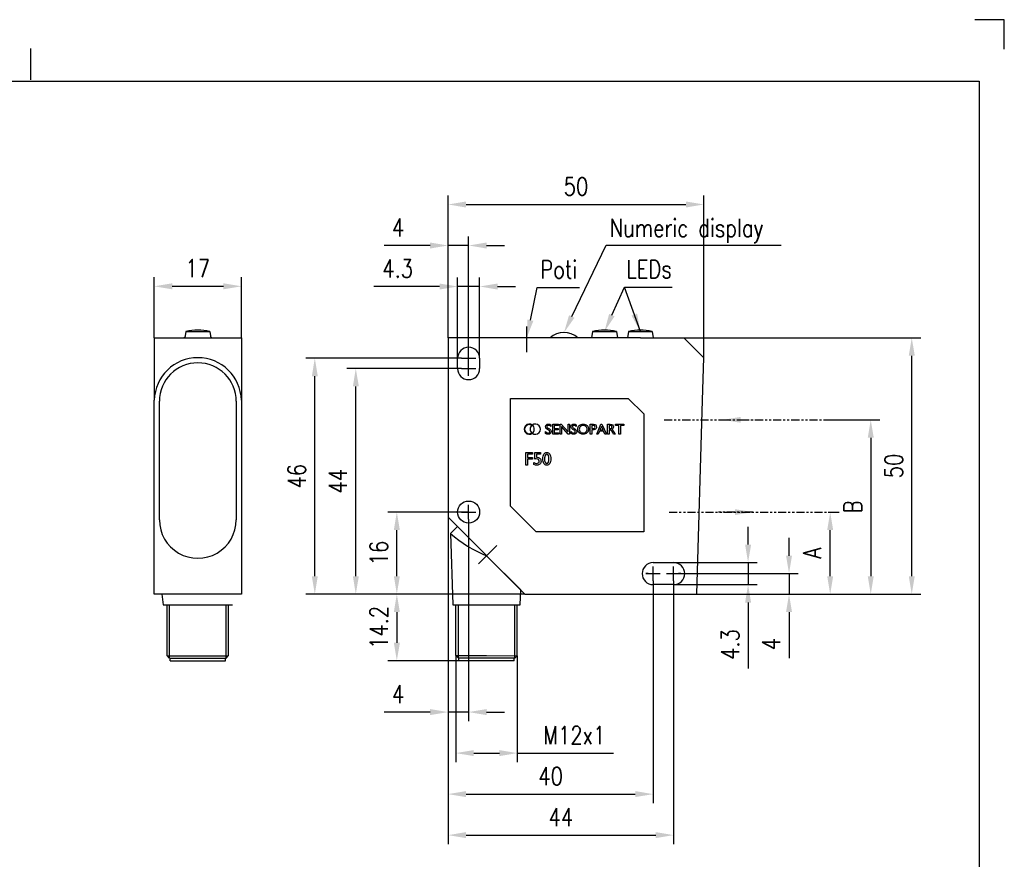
# Model space of a CAD drawing. Extents: x -575 to 291, y -144 to 153.
# Tile 4 of 10: x -347 to -155, y -11 to 153. Entities that reach past the tile are written whole.
import ezdxf

# ---------------------------------------------------------------- set-up
doc = ezdxf.new("R2010")
doc.units = 0
doc.header["$LTSCALE"] = 2
doc.linetypes.add('ACANSTGB', pattern=[0.354331, 0.15748, -0.03937, 0.03937, -0.03937, 0.03937, -0.03937])
doc.linetypes.add('DASHDOT', pattern=[1, 0.5, -0.25, 0, -0.25])
doc.layers.get('Defpoints').update_dxf_attribs({"linetype": 'CONTINUOUS'})
for name, color, linetype in [('025', 1, 'CONTINUOUS'), ('AM_REFDIM', 6, 'CONTINUOUS'), ('AM_VIS', 3, 'CONTINUOUS'), ('RAHMEN', 7, 'CONTINUOUS'), ('TEXT025', 1, 'CONTINUOUS'), ('TEXT035', 2, 'CONTINUOUS'), ('TEXT050', 3, 'CONTINUOUS')]:
    doc.layers.add(name, color=color, linetype=linetype)
doc.layers.add('AM_7', color=1, linetype='DASHDOT', lineweight=25)
doc.styles.add('T1', font='ROMANS.SHX', dxfattribs={"width": 0.8})
doc.styles.add('T2', font='romans.shx', dxfattribs={"width": 0.8, "height": 3.5})
doc.styles.add('T3', font='romans.shx', dxfattribs={"width": 0.8, "height": 2.5})
doc.dimstyles.new('B1', dxfattribs={"dimtxt": 3.5, "dimasz": 3.5, "dimexe": 1.75, "dimexo": 0, "dimgap": 1.75, "dimtad": 1, "dimrnd": 0.01, "dimdsep": 46, "dimtxsty": 'T1', "dimcen": 0, "dimclrd": 256, "dimclre": 256, "dimclrt": 2, "dimadec": 0, "dimazin": 0, "dimtfac": 0.71, "dimtmove": 0, "dimatfit": 3, "dimfxl": 1, "dimtolj": 1, "dimarcsym": 0})

# ---------------------------------------------------------------- blocks, each defined once
blk = doc.blocks.new('*D32')
at = {"layer": 'AM_REFDIM', "lineweight": -2, "ltscale": 5}
for p, q in [((-320.88, 90.78), (-320.88, 102.57)), ((-303.88, 90.78), (-303.88, 102.57)), ((-317.38, 100.82), (-307.38, 100.82))]:
    blk.add_line(p, q, dxfattribs=at)
at = {"layer": 'AM_REFDIM', "ltscale": 5}
for points in [[(-317.38, 101.4), (-317.38, 100.23), (-320.88, 100.82)], [(-307.38, 101.4), (-307.38, 100.23), (-303.88, 100.82)]]:
    blk.add_solid(points, dxfattribs=at)
at = {"layer": 'Defpoints', "color": 0, "ltscale": 5}
for p in [(-303.88, 100.82), (-320.88, 90.78), (-303.88, 90.78)]:
    blk.add_point(p, dxfattribs=at)
at = {"layer": 'AM_REFDIM', "color": 2, "ltscale": 5, "insert": (-312.38, 104.32), "char_height": 3.5, "attachment_point": 5, "style": 'T1'}
blk.add_mtext('\\A1;17', dxfattribs=at)
blk = doc.blocks.new('*D31')
at = {"layer": 'AM_REFDIM', "lineweight": -2, "ltscale": 5}
for p, q in [((-189.97, 74.78), (-179.36, 74.78)), ((-181.11, 71.28), (-181.11, 44.28)), ((-215.04, 40.78), (-179.36, 40.78))]:
    blk.add_line(p, q, dxfattribs=at)
at = {"layer": 'AM_REFDIM', "ltscale": 5}
for points in [[(-181.69, 71.28), (-180.52, 71.28), (-181.11, 74.78)], [(-181.69, 44.28), (-180.52, 44.28), (-181.11, 40.78)]]:
    blk.add_solid(points, dxfattribs=at)
at = {"layer": 'Defpoints', "color": 0, "ltscale": 5}
for p in [(-189.97, 74.78), (-215.04, 40.78), (-181.11, 40.78)]:
    blk.add_point(p, dxfattribs=at)
at = {"layer": 'AM_REFDIM', "color": 2, "ltscale": 5, "insert": (-184.61, 57.78), "char_height": 3.5, "attachment_point": 5, "rotation": 90, "style": 'T1'}
blk.add_mtext('\\A1;B', dxfattribs=at)
blk = doc.blocks.new('*D29')
at = {"layer": 'AM_REFDIM', "lineweight": -2, "ltscale": 5}
for p, q in [((-189.41, 56.78), (-187.27, 56.78)), ((-189.02, 44.28), (-189.02, 53.28)), ((-215.04, 40.78), (-187.27, 40.78))]:
    blk.add_line(p, q, dxfattribs=at)
at = {"layer": 'AM_REFDIM', "ltscale": 5}
for points in [[(-189.6, 53.28), (-188.44, 53.28), (-189.02, 56.78)], [(-189.6, 44.28), (-188.44, 44.28), (-189.02, 40.78)]]:
    blk.add_solid(points, dxfattribs=at)
at = {"layer": 'Defpoints', "color": 0, "ltscale": 5}
for p in [(-189.41, 56.78), (-189.02, 56.78), (-215.04, 40.78)]:
    blk.add_point(p, dxfattribs=at)
at = {"layer": 'AM_REFDIM', "color": 2, "ltscale": 5, "insert": (-192.52, 48.78), "char_height": 3.5, "attachment_point": 5, "rotation": 90, "style": 'T1'}
blk.add_mtext('\\A1;A', dxfattribs=at)
blk = doc.blocks.new('Din_a_3')
at = {"layer": 'RAHMEN', "color": 1}
for p, q in [((410.7, 290.95), (404.95, 290.95)), ((410.7, 285.2), (410.7, 290.95)), ((220.82, 279.2), (220.82, 285.32))]:
    blk.add_line(p, q, dxfattribs=at)
at = {"layer": 'RAHMEN', "color": 3}
for p, q in [((10.82, 278.95), (405.82, 278.95)), ((405.82, 278.95), (405.82, 55.45))]:
    blk.add_line(p, q, dxfattribs=at)
at = {"layer": 'TEXT025', "style": 'T3', "width": 0.8}
for tag, p in [('TOLERANZ', (274.04, 44.41)), ('IND.8', (219.01, 36.05)), ('ÄNDERUNG8', (226.81, 36.05)), ('DATUM', (252.81, 36.05)), ('NAME', (265.81, 36.05)), ('ÄNDERUNG7', (226.81, 31.8)), ('IND.7', (219.01, 31.8)), ('DATUM', (252.81, 31.8)), ('NAME', (265.81, 31.8)), ('DATUM', (284.01, 31.8)), ('NAME', (299.88, 31.97)), ('IND.6', (219.01, 27.55)), ('ÄNDERUNG6', (226.81, 27.55)), ('DATUM', (252.81, 27.55)), ('NAME', (265.81, 27.55)), ('DATUM', (284.01, 27.55)), ('NAME', (299.88, 27.72)), ('IND.5', (219.01, 23.3)), ('ÄNDERUNG5', (226.81, 23.3)), ('DATUM', (252.81, 23.3)), ('NAME', (265.81, 23.3)), ('DATUM', (284.01, 23.3)), ('NAME', (299.88, 23.47)), ('IND.4', (219.01, 19.05)), ('ÄNDERUNG4', (226.81, 19.05)), ('DATUM', (252.81, 19.05)), ('NAME', (265.81, 19.05)), ('IND.3', (219.01, 14.8)), ('ÄNDERUNG3', (226.81, 14.8)), ('DATUM', (252.81, 14.8)), ('NAME', (265.81, 14.8)), ('ÄNDERUNG2', (226.81, 10.55)), ('BLATT', (395.84, 11.02)), ('IND.2', (219.01, 10.55)), ('DATUM', (252.81, 10.55)), ('NAME', (265.81, 10.55)), ('IND.1', (219.01, 6.3)), ('ÄNDERUNG1', (226.81, 6.3)), ('DATUM', (252.81, 6.3)), ('NAME', (265.81, 6.3)), ('BL.', (395.91, 6.31))]:
    blk.add_attdef(tag, p, '', height=2.5, dxfattribs=at)
at = {"layer": 'TEXT035', "style": 'T2', "width": 0.8}
for tag, p in [('MAßSTAB', (339.55, 51.59)), ('WERKSTOFF', (340.43, 42.76))]:
    blk.add_attdef(tag, p, '', height=3.5, dxfattribs=at)
at = {"layer": 'TEXT050', "width": 0.8}
for tag, p, style in [('BEZEICHNUNG', (322.39, 30.82), 'T1'), ('BEZEICHNUNG2', (322.2, 21.76), 'T3'), ('ZEICHNUNGSNR', (347.03, 9.1), 'T1')]:
    blk.add_attdef(tag, p, '', height=5, dxfattribs=dict(at, style=style))
blk = doc.blocks.new('*D27')
at = {"layer": 'AM_REFDIM', "lineweight": -2, "ltscale": 5}
for p, q in [((-262.06, 28.78), (-262.06, 8.02)), ((-250.06, 28.77), (-250.06, 8.02)), ((-258.56, 9.77), (-253.56, 9.77)), ((-250.06, 9.77), (-231.32, 9.77))]:
    blk.add_line(p, q, dxfattribs=at)
at = {"layer": 'AM_REFDIM', "ltscale": 5}
for points in [[(-258.56, 10.36), (-258.56, 9.19), (-262.06, 9.77)], [(-253.56, 10.36), (-253.56, 9.19), (-250.06, 9.77)]]:
    blk.add_solid(points, dxfattribs=at)
at = {"layer": 'Defpoints', "color": 0, "ltscale": 5}
for p in [(-262.06, 28.78), (-250.06, 28.77), (-250.06, 9.77)]:
    blk.add_point(p, dxfattribs=at)
at = {"layer": 'AM_REFDIM', "color": 2, "ltscale": 5, "insert": (-238.94, 13.27), "char_height": 3.5, "attachment_point": 5, "style": 'T1'}
blk.add_mtext('\\A1;M12x1', dxfattribs=at)
blk = doc.blocks.new('*D26')
at = {"layer": 'AM_REFDIM', "lineweight": -2, "ltscale": 5}
for p, q in [((-217.56, 90.78), (-171.36, 90.78)), ((-173.11, 44.28), (-173.11, 87.28)), ((-215.04, 40.78), (-171.36, 40.78))]:
    blk.add_line(p, q, dxfattribs=at)
at = {"layer": 'AM_REFDIM', "ltscale": 5}
for points in [[(-173.69, 87.28), (-172.52, 87.28), (-173.11, 90.78)], [(-173.69, 44.28), (-172.52, 44.28), (-173.11, 40.78)]]:
    blk.add_solid(points, dxfattribs=at)
at = {"layer": 'Defpoints', "color": 0, "ltscale": 5}
for p in [(-217.56, 90.78), (-173.11, 90.78), (-215.04, 40.78)]:
    blk.add_point(p, dxfattribs=at)
at = {"layer": 'AM_REFDIM', "color": 2, "ltscale": 5, "insert": (-176.61, 65.78), "char_height": 3.5, "attachment_point": 5, "rotation": 90, "style": 'T1'}
blk.add_mtext('\\A1;50', dxfattribs=at)
blk = doc.blocks.new('*D25')
at = {"layer": 'AM_REFDIM', "lineweight": -2, "ltscale": 5}
for p, q in [((-197.05, 48.28), (-197.05, 51.78)), ((-218.38, 44.78), (-195.3, 44.78)), ((-197.05, 44.78), (-197.05, 40.78)), ((-215.04, 40.78), (-195.3, 40.78)), ((-197.05, 37.28), (-197.05, 28.28))]:
    blk.add_line(p, q, dxfattribs=at)
at = {"layer": 'AM_REFDIM', "ltscale": 5}
for points in [[(-197.63, 48.28), (-196.47, 48.28), (-197.05, 44.78)], [(-197.63, 37.28), (-196.47, 37.28), (-197.05, 40.78)]]:
    blk.add_solid(points, dxfattribs=at)
at = {"layer": 'Defpoints', "color": 0, "ltscale": 5}
for p in [(-218.38, 44.78), (-197.05, 44.78), (-215.04, 40.78)]:
    blk.add_point(p, dxfattribs=at)
at = {"layer": 'AM_REFDIM', "color": 2, "ltscale": 5, "insert": (-200.55, 31.03), "char_height": 3.5, "attachment_point": 5, "rotation": 90, "style": 'T1'}
blk.add_mtext('\\A1;4', dxfattribs=at)
blk = doc.blocks.new('*D24')
at = {"layer": 'AM_REFDIM', "lineweight": -2, "ltscale": 5}
for p, q in [((-205.04, 50.43), (-205.04, 53.93)), ((-219.56, 46.93), (-203.29, 46.93)), ((-205.04, 46.93), (-205.04, 42.63)), ((-219.56, 42.63), (-203.29, 42.63)), ((-205.04, 39.13), (-205.04, 26.26))]:
    blk.add_line(p, q, dxfattribs=at)
at = {"layer": 'AM_REFDIM', "ltscale": 5}
for points in [[(-205.62, 50.43), (-204.45, 50.43), (-205.04, 46.93)], [(-205.62, 39.13), (-204.45, 39.13), (-205.04, 42.63)]]:
    blk.add_solid(points, dxfattribs=at)
at = {"layer": 'Defpoints', "color": 0, "ltscale": 5}
for p in [(-219.56, 46.93), (-219.56, 42.63), (-205.04, 42.63)]:
    blk.add_point(p, dxfattribs=at)
at = {"layer": 'AM_REFDIM', "color": 2, "ltscale": 5, "insert": (-208.54, 30.94), "char_height": 3.5, "attachment_point": 5, "rotation": 90, "style": 'T1'}
blk.add_mtext('\\A1;4.3', dxfattribs=at)
blk = doc.blocks.new('*D23')
at = {"layer": 'AM_REFDIM', "lineweight": -2, "ltscale": 5}
for p, q in [((-263.56, 55.78), (-263.56, -7.98)), ((-219.56, 43.38), (-219.56, -7.98)), ((-260.06, -6.23), (-223.06, -6.23))]:
    blk.add_line(p, q, dxfattribs=at)
at = {"layer": 'AM_REFDIM', "ltscale": 5}
for points in [[(-260.06, -5.64), (-260.06, -6.81), (-263.56, -6.23)], [(-223.06, -5.64), (-223.06, -6.81), (-219.56, -6.23)]]:
    blk.add_solid(points, dxfattribs=at)
at = {"layer": 'Defpoints', "color": 0, "ltscale": 5}
for p in [(-263.56, 55.78), (-219.56, 43.38), (-219.56, -6.23)]:
    blk.add_point(p, dxfattribs=at)
at = {"layer": 'AM_REFDIM', "color": 2, "ltscale": 5, "insert": (-241.56, -2.73), "char_height": 3.5, "attachment_point": 5, "style": 'T1'}
blk.add_mtext('\\A1;44', dxfattribs=at)
blk = doc.blocks.new('*D22')
at = {"layer": 'AM_REFDIM', "lineweight": -2, "ltscale": 5}
for p, q in [((-263.56, 55.78), (-263.56, 0.02)), ((-223.56, 43.38), (-223.56, 0.02)), ((-260.06, 1.77), (-227.06, 1.77))]:
    blk.add_line(p, q, dxfattribs=at)
at = {"layer": 'AM_REFDIM', "ltscale": 5}
for points in [[(-260.06, 2.36), (-260.06, 1.19), (-263.56, 1.77)], [(-227.06, 2.36), (-227.06, 1.19), (-223.56, 1.77)]]:
    blk.add_solid(points, dxfattribs=at)
at = {"layer": 'Defpoints', "color": 0, "ltscale": 5}
for p in [(-263.56, 55.78), (-223.56, 43.38), (-223.56, 1.77)]:
    blk.add_point(p, dxfattribs=at)
at = {"layer": 'AM_REFDIM', "color": 2, "ltscale": 5, "insert": (-243.56, 5.27), "char_height": 3.5, "attachment_point": 5, "style": 'T1'}
blk.add_mtext('\\A1;40', dxfattribs=at)
blk = doc.blocks.new('*D21')
at = {"layer": 'AM_REFDIM', "lineweight": -2, "ltscale": 5}
for p, q in [((-263.56, 55.78), (-263.56, 16.02)), ((-259.56, 55.38), (-259.56, 16.02)), ((-267.06, 17.77), (-276.06, 17.77)), ((-259.56, 17.77), (-263.56, 17.77)), ((-256.06, 17.77), (-252.56, 17.77))]:
    blk.add_line(p, q, dxfattribs=at)
at = {"layer": 'AM_REFDIM', "ltscale": 5}
for points in [[(-267.06, 18.36), (-267.06, 17.19), (-263.56, 17.77)], [(-256.06, 18.36), (-256.06, 17.19), (-259.56, 17.77)]]:
    blk.add_solid(points, dxfattribs=at)
at = {"layer": 'Defpoints', "color": 0, "ltscale": 5}
for p in [(-263.56, 55.78), (-259.56, 55.38), (-259.56, 17.77)]:
    blk.add_point(p, dxfattribs=at)
at = {"layer": 'AM_REFDIM', "color": 2, "ltscale": 5, "insert": (-273.31, 21.27), "char_height": 3.5, "attachment_point": 5, "style": 'T1'}
blk.add_mtext('\\A1;4', dxfattribs=at)
blk = doc.blocks.new('*D20')
at = {"layer": 'AM_REFDIM', "lineweight": -2, "ltscale": 5}
for p, q in [((-263.56, 90.78), (-263.56, 118.53)), ((-213.67, 86.89), (-213.67, 118.53)), ((-260.06, 116.78), (-217.17, 116.78))]:
    blk.add_line(p, q, dxfattribs=at)
at = {"layer": 'AM_REFDIM', "ltscale": 5}
for points in [[(-260.06, 117.36), (-260.06, 116.19), (-263.56, 116.78)], [(-217.17, 117.36), (-217.17, 116.19), (-213.67, 116.78)]]:
    blk.add_solid(points, dxfattribs=at)
at = {"layer": 'Defpoints', "color": 0, "ltscale": 5}
for p in [(-213.67, 116.78), (-263.56, 90.78), (-213.67, 86.89)]:
    blk.add_point(p, dxfattribs=at)
at = {"layer": 'AM_REFDIM', "color": 2, "ltscale": 5, "insert": (-238.61, 120.28), "char_height": 3.5, "attachment_point": 5, "style": 'T1'}
blk.add_mtext('\\A1;50', dxfattribs=at)
blk = doc.blocks.new('*D19')
at = {"layer": 'AM_REFDIM', "lineweight": -2, "ltscale": 5}
for p, q in [((-263.56, 90.78), (-263.56, 110.53)), ((-259.56, 88.18), (-259.56, 110.53)), ((-267.06, 108.78), (-276.06, 108.78)), ((-259.56, 108.78), (-263.56, 108.78)), ((-256.06, 108.78), (-252.56, 108.78))]:
    blk.add_line(p, q, dxfattribs=at)
at = {"layer": 'AM_REFDIM', "ltscale": 5}
for points in [[(-267.06, 109.36), (-267.06, 108.19), (-263.56, 108.78)], [(-256.06, 109.36), (-256.06, 108.19), (-259.56, 108.78)]]:
    blk.add_solid(points, dxfattribs=at)
at = {"layer": 'Defpoints', "color": 0, "ltscale": 5}
for p in [(-263.56, 108.78), (-263.56, 90.78), (-259.56, 88.18)]:
    blk.add_point(p, dxfattribs=at)
at = {"layer": 'AM_REFDIM', "color": 2, "ltscale": 5, "insert": (-273.31, 112.28), "char_height": 3.5, "attachment_point": 5, "style": 'T1'}
blk.add_mtext('\\A1;4', dxfattribs=at)
blk = doc.blocks.new('*D18')
at = {"layer": 'AM_REFDIM', "lineweight": -2, "ltscale": 5}
for p, q in [((-261.71, 86.78), (-261.71, 102.53)), ((-257.41, 86.78), (-257.41, 102.53)), ((-265.21, 100.78), (-278.07, 100.78)), ((-257.41, 100.78), (-261.71, 100.78)), ((-253.91, 100.78), (-250.41, 100.78))]:
    blk.add_line(p, q, dxfattribs=at)
at = {"layer": 'AM_REFDIM', "ltscale": 5}
for points in [[(-265.21, 101.36), (-265.21, 100.19), (-261.71, 100.78)], [(-253.91, 101.36), (-253.91, 100.19), (-257.41, 100.78)]]:
    blk.add_solid(points, dxfattribs=at)
at = {"layer": 'Defpoints', "color": 0, "ltscale": 5}
for p in [(-261.71, 100.78), (-261.71, 86.78), (-257.41, 86.78)]:
    blk.add_point(p, dxfattribs=at)
at = {"layer": 'AM_REFDIM', "color": 2, "ltscale": 5, "insert": (-273.39, 104.28), "char_height": 3.5, "attachment_point": 5, "style": 'T1'}
blk.add_mtext('\\A1;4.3', dxfattribs=at)
blk = doc.blocks.new('*D17')
at = {"layer": 'AM_REFDIM', "lineweight": -2, "ltscale": 5}
for p, q in [((-260.96, 86.78), (-291.31, 86.78)), ((-289.56, 44.28), (-289.56, 83.28)), ((-248.56, 40.78), (-291.31, 40.78))]:
    blk.add_line(p, q, dxfattribs=at)
at = {"layer": 'AM_REFDIM', "ltscale": 5}
for points in [[(-290.14, 83.28), (-288.97, 83.28), (-289.56, 86.78)], [(-290.14, 44.28), (-288.97, 44.28), (-289.56, 40.78)]]:
    blk.add_solid(points, dxfattribs=at)
at = {"layer": 'Defpoints', "color": 0, "ltscale": 5}
for p in [(-289.56, 86.78), (-260.96, 86.78), (-248.56, 40.78)]:
    blk.add_point(p, dxfattribs=at)
at = {"layer": 'AM_REFDIM', "color": 2, "ltscale": 5, "insert": (-293.06, 63.78), "char_height": 3.5, "attachment_point": 5, "rotation": 90, "style": 'T1'}
blk.add_mtext('\\A1;46', dxfattribs=at)
blk = doc.blocks.new('*D16')
at = {"layer": 'AM_REFDIM', "lineweight": -2, "ltscale": 5}
for p, q in [((-260.96, 84.78), (-283.31, 84.78)), ((-281.56, 44.28), (-281.56, 81.28)), ((-248.56, 40.78), (-283.31, 40.78))]:
    blk.add_line(p, q, dxfattribs=at)
at = {"layer": 'AM_REFDIM', "ltscale": 5}
for points in [[(-282.14, 81.28), (-280.97, 81.28), (-281.56, 84.78)], [(-282.14, 44.28), (-280.97, 44.28), (-281.56, 40.78)]]:
    blk.add_solid(points, dxfattribs=at)
at = {"layer": 'Defpoints', "color": 0, "ltscale": 5}
for p in [(-281.56, 84.78), (-260.96, 84.78), (-248.56, 40.78)]:
    blk.add_point(p, dxfattribs=at)
at = {"layer": 'AM_REFDIM', "color": 2, "ltscale": 5, "insert": (-285.06, 62.78), "char_height": 3.5, "attachment_point": 5, "rotation": 90, "style": 'T1'}
blk.add_mtext('\\A1;44', dxfattribs=at)
blk = doc.blocks.new('*D15')
at = {"layer": 'AM_REFDIM', "lineweight": -2, "ltscale": 5}
for p, q in [((-248.56, 40.78), (-275.31, 40.78)), ((-273.56, 37.28), (-273.56, 31.28)), ((-256.06, 27.78), (-275.31, 27.78))]:
    blk.add_line(p, q, dxfattribs=at)
at = {"layer": 'AM_REFDIM', "ltscale": 5}
for points in [[(-274.14, 37.28), (-272.97, 37.28), (-273.56, 40.78)], [(-274.14, 31.28), (-272.97, 31.28), (-273.56, 27.78)]]:
    blk.add_solid(points, dxfattribs=at)
at = {"layer": 'Defpoints', "color": 0, "ltscale": 5}
for p in [(-248.56, 40.78), (-273.56, 27.78), (-256.06, 27.78)]:
    blk.add_point(p, dxfattribs=at)
at = {"layer": 'AM_REFDIM', "color": 2, "ltscale": 5, "insert": (-277.06, 34.28), "char_height": 3.5, "attachment_point": 5, "rotation": 90, "style": 'T1'}
blk.add_mtext('\\A1;14.2', dxfattribs=at)
blk = doc.blocks.new('*D14')
at = {"layer": 'AM_REFDIM', "lineweight": -2, "ltscale": 5}
for p, q in [((-259.56, 56.78), (-275.31, 56.78)), ((-273.56, 44.28), (-273.56, 53.28)), ((-248.56, 40.78), (-275.31, 40.78))]:
    blk.add_line(p, q, dxfattribs=at)
at = {"layer": 'AM_REFDIM', "ltscale": 5}
for points in [[(-274.14, 53.28), (-272.97, 53.28), (-273.56, 56.78)], [(-274.14, 44.28), (-272.97, 44.28), (-273.56, 40.78)]]:
    blk.add_solid(points, dxfattribs=at)
at = {"layer": 'Defpoints', "color": 0, "ltscale": 5}
for p in [(-273.56, 56.78), (-259.56, 56.78), (-248.56, 40.78)]:
    blk.add_point(p, dxfattribs=at)
at = {"layer": 'AM_REFDIM', "color": 2, "ltscale": 5, "insert": (-277.06, 48.78), "char_height": 3.5, "attachment_point": 5, "rotation": 90, "style": 'T1'}
blk.add_mtext('\\A1;16', dxfattribs=at)

msp = doc.modelspace()

# ---------------------------------------------------------------- linework, layer by layer
at = {"layer": '025', "ltscale": 5}
for p, q in [((-317.881, 28.28), (-317.881, 38.676)), ((-306.881, 28.276), (-306.881, 38.676)), ((-261.556, 28.278), (-261.556, 38.678)), ((-250.556, 28.274), (-250.556, 38.678))]:
    msp.add_line(p, q, dxfattribs=at)
at = {"layer": 'AM_7', "ltscale": 5}
for p, q in [((-248.217, 87.977), (-248.217, 94.805)), ((-260.957, 86.777), (-258.157, 86.777)), ((-259.557, 85.377), (-259.557, 88.177)), ((-260.957, 84.777), (-258.157, 84.777)), ((-259.557, 83.377), (-259.557, 86.177)), ((-259.557, 55.377), (-259.557, 58.177)), ((-260.957, 56.777), (-258.157, 56.777)), ((-254.073, 50.253), (-258.052, 46.274)), ((-223.557, 43.377), (-223.557, 46.177)), ((-219.557, 43.377), (-219.557, 46.177)), ((-224.957, 44.777), (-222.157, 44.777)), ((-224.507, 44.777), (-224.957, 44.777)), ((-220.957, 44.777), (-218.157, 44.777)), ((-218.157, 44.777), (-218.607, 44.777))]:
    msp.add_line(p, q, dxfattribs=at)
at = {"layer": 'AM_7', "color": 4, "linetype": 'ACANSTGB', "ltscale": 5}
for p, q in [((-221.41, 74.777), (-189.969, 74.777)), ((-220.423, 56.777), (-189.406, 56.777))]:
    msp.add_line(p, q, dxfattribs=at)
at = {"layer": 'AM_REFDIM', "ltscale": 5}
for points in [[(-239.438, 94.931), (-232.734, 108.849), (-198.563, 108.849)], [(-247.496, 94.202), (-246.152, 100.591), (-237.905, 100.591)], [(-231.612, 95.193), (-229.13, 100.67), (-219.878, 100.67)]]:
    msp.add_lwpolyline(points, dxfattribs=at)
for points in [[(-246.926, 94.082), (-248.217, 90.777), (-248.067, 94.323)], [(-238.912, 94.678), (-240.957, 91.777), (-239.963, 95.184)], [(-231.081, 94.952), (-233.057, 92.005), (-232.143, 95.434)]]:
    msp.add_solid(points, dxfattribs=at)
at = {"layer": 'AM_VIS'}
for p, q in [((-320.881, 90.777), (-320.881, 78.637)), ((-320.881, 90.777), (-303.881, 90.777)), ((-314.699, 92.005), (-314.916, 90.777)), ((-314.699, 92.005), (-310.062, 92.005)), ((-310.062, 92.005), (-309.846, 90.777)), ((-303.881, 90.777), (-303.881, 78.637)), ((-263.557, 90.777), (-263.557, 55.777)), ((-226.057, 90.777), (-263.557, 90.777)), ((-235.376, 92.005), (-235.592, 90.777)), ((-235.376, 92.005), (-233.057, 92.005)), ((-233.057, 92.005), (-230.739, 92.005)), ((-230.739, 92.005), (-230.522, 90.777)), ((-228.376, 92.005), (-228.592, 90.777)), ((-228.376, 92.005), (-226.057, 92.005)), ((-226.057, 92.005), (-223.739, 92.005)), ((-226.057, 90.777), (-217.557, 90.777)), ((-223.739, 92.005), (-223.522, 90.777)), ((-213.672, 86.892), (-217.557, 90.777)), ((-261.707, 84.777), (-261.707, 86.777)), ((-257.407, 86.777), (-257.407, 84.777)), ((-213.917, 78.637), (-213.672, 86.892)), ((-251.407, 57.927), (-251.407, 78.927)), ((-251.407, 78.927), (-228.407, 78.927)), ((-228.407, 78.927), (-225.407, 75.927)), ((-320.881, 40.777), (-320.881, 78.637)), ((-319.881, 55.276), (-319.881, 78.396)), ((-319.881, 55.276), (-319.881, 78.396)), ((-304.881, 78.396), (-304.881, 55.276)), ((-304.881, 78.396), (-304.881, 55.276)), ((-303.881, 78.637), (-303.881, 40.777)), ((-215.037, 40.777), (-213.917, 78.637)), ((-225.407, 75.927), (-225.407, 52.927)), ((-244.015, 73.145), (-243.802, 73.019)), ((-243.522, 73.809), (-243.522, 73.493)), ((-243.138, 73.921), (-242.033, 73.921)), ((-243.138, 71.974), (-243.138, 73.921)), ((-242.033, 73.673), (-242.859, 73.673)), ((-242.859, 73.673), (-242.859, 73.078)), ((-242.859, 73.078), (-242.061, 73.078)), ((-242.061, 73.078), (-242.061, 72.829)), ((-242.033, 73.921), (-242.033, 73.673)), ((-241.701, 71.972), (-241.701, 73.921)), ((-241.701, 73.921), (-241.475, 73.921)), ((-241.475, 73.921), (-240.16, 72.407)), ((-240.135, 71.972), (-241.438, 73.473)), ((-241.438, 73.473), (-241.438, 71.972)), ((-240.16, 73.921), (-239.895, 73.921)), ((-240.16, 72.407), (-240.16, 73.921)), ((-239.895, 73.921), (-239.895, 71.972)), ((-239.045, 73.145), (-238.832, 73.019)), ((-238.552, 73.809), (-238.552, 73.493)), ((-235.831, 71.972), (-235.831, 73.924)), ((-235.831, 73.924), (-235.212, 73.924)), ((-235.261, 73.676), (-235.55, 73.676)), ((-235.55, 73.676), (-235.55, 73.066)), ((-235.55, 73.066), (-235.244, 73.066)), ((-234.573, 71.972), (-233.736, 73.933)), ((-233.64, 73.504), (-233.932, 72.798)), ((-233.736, 73.933), (-233.539, 73.933)), ((-233.325, 72.798), (-233.64, 73.504)), ((-233.539, 73.933), (-232.665, 71.972)), ((-232.443, 71.972), (-232.443, 73.921)), ((-232.443, 73.921), (-231.955, 73.921)), ((-232.08, 73.684), (-232.164, 73.684)), ((-232.164, 73.684), (-232.164, 73.069)), ((-232.164, 73.069), (-232.058, 73.069)), ((-230.891, 73.924), (-229.263, 73.924)), ((-230.891, 73.676), (-230.891, 73.924)), ((-230.223, 73.676), (-230.891, 73.676)), ((-230.223, 71.972), (-230.223, 73.676)), ((-229.263, 73.676), (-229.942, 73.676)), ((-229.942, 73.676), (-229.942, 71.972)), ((-229.263, 73.924), (-229.263, 73.676)), ((-244.537, 72.127), (-244.537, 72.481)), ((-243.965, 72.789), (-244.177, 72.917)), ((-242.006, 71.974), (-243.138, 71.974)), ((-242.061, 72.829), (-242.859, 72.829)), ((-242.859, 72.829), (-242.859, 72.223)), ((-242.859, 72.223), (-242.006, 72.223)), ((-242.006, 72.223), (-242.006, 71.974)), ((-241.438, 71.972), (-241.701, 71.972)), ((-239.895, 71.972), (-240.135, 71.972)), ((-239.567, 72.127), (-239.567, 72.481)), ((-238.995, 72.789), (-239.207, 72.917)), ((-235.55, 71.972), (-235.831, 71.972)), ((-235.343, 72.817), (-235.55, 72.817)), ((-235.55, 72.817), (-235.55, 71.972)), ((-234.286, 71.972), (-234.573, 71.972)), ((-234.043, 72.549), (-234.286, 71.972)), ((-233.211, 72.549), (-234.043, 72.549)), ((-233.932, 72.798), (-233.325, 72.798)), ((-232.951, 71.972), (-233.211, 72.549)), ((-232.665, 71.972), (-232.951, 71.972)), ((-232.164, 71.972), (-232.443, 71.972)), ((-232.091, 72.82), (-232.164, 72.82)), ((-232.164, 72.82), (-232.164, 71.972)), ((-231.515, 72.343), (-231.608, 72.495)), ((-231.428, 72.201), (-231.515, 72.343)), ((-231.374, 72.124), (-231.428, 72.201)), ((-231.374, 72.124), (-231.357, 72.1)), ((-231.272, 71.972), (-231.357, 72.1)), ((-230.94, 71.972), (-231.272, 71.972)), ((-231.208, 72.36), (-231.045, 72.11)), ((-231.043, 72.111), (-230.94, 71.972)), ((-229.942, 71.972), (-230.223, 71.972)), ((-248.407, 68.396), (-247.104, 68.396)), ((-248.407, 65.952), (-248.407, 68.396)), ((-248.058, 68.085), (-248.058, 67.402)), ((-247.104, 68.085), (-248.058, 68.085)), ((-248.058, 67.402), (-247.104, 67.402)), ((-247.104, 68.396), (-247.104, 68.085)), ((-247.104, 67.402), (-247.104, 67.091)), ((-246.637, 68.396), (-245.552, 68.396)), ((-246.637, 67.124), (-246.637, 68.396)), ((-246.319, 68.085), (-246.319, 67.467)), ((-245.552, 68.085), (-246.319, 68.085)), ((-246.319, 67.468), (-246.243, 67.471)), ((-245.552, 68.396), (-245.552, 68.085)), ((-244.294, 68.095), (-244.312, 68.095)), ((-248.058, 65.952), (-248.407, 65.952)), ((-248.058, 67.091), (-248.058, 65.952)), ((-247.104, 67.091), (-248.058, 67.091)), ((-246.821, 66.071), (-246.821, 66.431)), ((-246.407, 52.927), (-251.407, 57.927)), ((-263.557, 55.777), (-248.557, 40.777)), ((-261.74, 53.96), (-263.1, 52.6)), ((-263.1, 52.6), (-262.616, 38.678)), ((-225.407, 52.927), (-246.407, 52.927)), ((-256.072, 48.254), (-256.053, 48.273)), ((-256.053, 48.273), (-249.387, 41.607)), ((-223.557, 46.927), (-219.557, 46.927)), ((-219.557, 42.627), (-223.557, 42.627)), ((-303.881, 40.777), (-320.881, 40.777)), ((-319.412, 40.777), (-319.131, 38.676)), ((-249.489, 38.674), (-249.387, 41.607)), ((-248.557, 40.777), (-215.037, 40.777)), ((-319.132, 38.675), (-305.625, 38.675)), ((-318.381, 28.776), (-318.381, 38.675)), ((-306.381, 28.776), (-306.381, 38.675)), ((-262.616, 38.678), (-249.489, 38.674)), ((-262.056, 28.778), (-262.053, 38.678)), ((-250.056, 28.774), (-250.053, 38.674)), ((-317.881, 28.276), (-318.381, 28.776)), ((-317.766, 27.776), (-317.766, 28.276)), ((-306.996, 27.776), (-306.996, 28.276)), ((-306.881, 28.276), (-306.381, 28.776)), ((-261.556, 28.278), (-262.056, 28.778)), ((-262.056, 28.778), (-256.056, 28.776)), ((-256.056, 28.276), (-261.556, 28.278)), ((-261.441, 27.778), (-261.441, 28.278)), ((-250.671, 27.774), (-261.441, 27.778)), ((-256.056, 28.776), (-250.056, 28.774)), ((-250.556, 28.274), (-256.056, 28.276)), ((-250.671, 27.774), (-250.671, 28.274)), ((-250.556, 28.274), (-250.056, 28.774))]:
    msp.add_line(p, q, dxfattribs=at)
msp.add_circle((-259.557, 56.777), 2.15, dxfattribs=at)
for centre, radius, start, end in [((-312.381, 82.277), 10, 76.59364, 103.40636), ((-233.057, 82.277), 10, 76.59364, 103.40636), ((-226.057, 82.277), 10, 76.59364, 103.40636), ((-312.381, 87.607), 4.17, 126.94377, 130.51889), ((-312.381, 87.607), 4.17, 49.48111, 53.05623), ((-240.957, 87.607), 4.17, 49.48111, 130.51889), ((-259.557, 86.777), 2.15, 0, 180), ((-312.381, 78.389), 8.504, 1.6711, 178.3289), ((-259.557, 84.777), 2.15, 180, 0), ((-247.746, 72.949), 1, 53.08898, 306.9122), ((-247.746, 72.949), 0.9, 54.58972, 305.41146), ((-246.545, 72.949), 1, 132.81862, 227.18256), ((-246.545, 72.949), 1, 126.9122, 132.81862), ((-246.545, 72.949), 1, 233.08898, 126.9122), ((-247.746, 72.949), 1, 306.9122, 53.08898), ((-246.545, 72.949), 1, 227.18256, 233.08898), ((-245.424, 73.329), 27.242, 229.54414, 246.99122), ((-223.557, 44.777), 2.15, 90, 270), ((-219.557, 44.777), 2.15, 270, 90)]:
    msp.add_arc(centre, radius, start, end, dxfattribs=at)
for centre, major_axis, ratio, start_param, end_param in [((-312.381, 78.396), (-7.5, 0), 0.9995622, 3.1415927, 6.2831853), ((-312.381, 78.396), (-7.5, 0), 0.9995622, 3.1415927, 6.2831853), ((-312.381, 55.276), (-7.5, 0), 0.9995622, 0, 3.1415927), ((-312.381, 55.276), (-7.5, 0), 0.9995622, 0, 3.1415927), ((-312.381, 28.776), (6, 0), 0.0003256, 3.1415927, 6.2831853), ((-312.381, 28.276), (5.5, 0), 0.0003256, 3.1419182, 6.2828598), ((-312.381, 27.776), (5.385, 0), 0.0003256, 3.1415927, 6.2831853)]:
    msp.add_ellipse(centre, major_axis=major_axis, ratio=ratio, start_param=start_param, end_param=end_param, dxfattribs=at)
for points in [[(-244.545, 73.429), (-244.545, 73.582), (-244.492, 73.707), (-244.385, 73.803)], [(-244.461, 73.157), (-244.517, 73.236), (-244.545, 73.326), (-244.545, 73.429)], [(-244.177, 72.917), (-244.31, 72.999), (-244.404, 73.079), (-244.461, 73.157)], [(-244.385, 73.803), (-244.279, 73.899), (-244.14, 73.947), (-243.97, 73.947)], [(-244.2, 73.632), (-244.259, 73.59), (-244.288, 73.536), (-244.288, 73.47)], [(-244.288, 73.47), (-244.288, 73.412), (-244.267, 73.357), (-244.224, 73.306)], [(-244.224, 73.306), (-244.18, 73.255), (-244.111, 73.202), (-244.015, 73.145)], [(-243.976, 73.695), (-244.067, 73.695), (-244.142, 73.674), (-244.2, 73.632)], [(-243.522, 73.493), (-243.663, 73.628), (-243.814, 73.695), (-243.976, 73.695)], [(-243.97, 73.947), (-243.807, 73.947), (-243.658, 73.901), (-243.522, 73.809)], [(-243.802, 73.019), (-243.564, 72.877), (-243.445, 72.696), (-243.445, 72.477)], [(-239.575, 73.429), (-239.575, 73.582), (-239.522, 73.707), (-239.415, 73.803)], [(-239.491, 73.157), (-239.547, 73.236), (-239.575, 73.326), (-239.575, 73.429)], [(-239.207, 72.917), (-239.34, 72.999), (-239.434, 73.079), (-239.491, 73.157)], [(-239.415, 73.803), (-239.309, 73.899), (-239.17, 73.947), (-239, 73.947)], [(-239.23, 73.632), (-239.289, 73.59), (-239.318, 73.536), (-239.318, 73.47)], [(-239.318, 73.47), (-239.318, 73.412), (-239.297, 73.357), (-239.254, 73.306)], [(-239.254, 73.306), (-239.21, 73.255), (-239.141, 73.202), (-239.045, 73.145)], [(-239.006, 73.695), (-239.097, 73.695), (-239.172, 73.674), (-239.23, 73.632)], [(-238.552, 73.493), (-238.693, 73.628), (-238.844, 73.695), (-239.006, 73.695)], [(-239, 73.947), (-238.837, 73.947), (-238.688, 73.901), (-238.552, 73.809)], [(-238.832, 73.019), (-238.594, 72.877), (-238.475, 72.696), (-238.475, 72.477)], [(-238.255, 72.94), (-238.255, 73.231), (-238.156, 73.472), (-237.959, 73.663)], [(-237.751, 73.475), (-237.894, 73.335), (-237.966, 73.157), (-237.966, 72.94)], [(-237.959, 73.663), (-237.762, 73.854), (-237.513, 73.949), (-237.212, 73.949)], [(-237.2, 73.684), (-237.424, 73.684), (-237.607, 73.614), (-237.751, 73.475)], [(-237.212, 73.949), (-236.91, 73.949), (-236.66, 73.854), (-236.459, 73.663)], [(-236.664, 73.473), (-236.81, 73.614), (-236.988, 73.684), (-237.2, 73.684)], [(-236.446, 72.951), (-236.446, 73.158), (-236.519, 73.332), (-236.664, 73.473)], [(-236.459, 73.663), (-236.259, 73.472), (-236.159, 73.233), (-236.159, 72.946)], [(-234.89, 73.376), (-234.89, 73.576), (-235.014, 73.676), (-235.261, 73.676)], [(-235.244, 73.066), (-235.131, 73.066), (-235.043, 73.093), (-234.982, 73.146)], [(-235.212, 73.924), (-235.026, 73.924), (-234.878, 73.874), (-234.767, 73.773)], [(-234.982, 73.146), (-234.921, 73.2), (-234.89, 73.276), (-234.89, 73.376)], [(-234.686, 73.067), (-234.743, 72.98), (-234.821, 72.916), (-234.919, 72.877)], [(-234.767, 73.773), (-234.656, 73.673), (-234.601, 73.538), (-234.601, 73.369)], [(-234.601, 73.369), (-234.601, 73.255), (-234.629, 73.155), (-234.686, 73.067)], [(-231.787, 73.653), (-231.846, 73.674), (-231.944, 73.684), (-232.08, 73.684)], [(-232.058, 73.069), (-231.917, 73.069), (-231.82, 73.081), (-231.767, 73.105)], [(-231.955, 73.921), (-231.758, 73.921), (-231.601, 73.873), (-231.485, 73.775)], [(-231.649, 73.548), (-231.682, 73.598), (-231.728, 73.633), (-231.787, 73.653)], [(-231.767, 73.105), (-231.715, 73.129), (-231.674, 73.166), (-231.644, 73.215)], [(-231.6, 73.381), (-231.6, 73.443), (-231.617, 73.498), (-231.649, 73.548)], [(-231.644, 73.215), (-231.615, 73.263), (-231.6, 73.319), (-231.6, 73.381)], [(-231.397, 73.084), (-231.453, 73.001), (-231.535, 72.939), (-231.641, 72.898)], [(-231.485, 73.775), (-231.369, 73.677), (-231.311, 73.545), (-231.311, 73.378)], [(-231.311, 73.378), (-231.311, 73.265), (-231.34, 73.167), (-231.397, 73.084)], [(-244.537, 72.481), (-244.386, 72.29), (-244.212, 72.195), (-244.013, 72.195)], [(-244.011, 71.949), (-244.203, 71.949), (-244.379, 72.009), (-244.537, 72.127)], [(-244.013, 72.195), (-243.926, 72.195), (-243.853, 72.219), (-243.795, 72.268)], [(-243.602, 72.096), (-243.707, 71.998), (-243.843, 71.949), (-244.011, 71.949)], [(-243.708, 72.451), (-243.708, 72.57), (-243.793, 72.682), (-243.965, 72.789)], [(-243.795, 72.268), (-243.737, 72.317), (-243.708, 72.378), (-243.708, 72.451)], [(-243.445, 72.477), (-243.445, 72.321), (-243.498, 72.194), (-243.602, 72.096)], [(-239.567, 72.481), (-239.416, 72.29), (-239.242, 72.195), (-239.043, 72.195)], [(-239.041, 71.949), (-239.233, 71.949), (-239.409, 72.009), (-239.567, 72.127)], [(-239.043, 72.195), (-238.956, 72.195), (-238.883, 72.219), (-238.825, 72.268)], [(-238.632, 72.096), (-238.737, 71.998), (-238.873, 71.949), (-239.041, 71.949)], [(-238.738, 72.451), (-238.738, 72.57), (-238.823, 72.682), (-238.995, 72.789)], [(-238.825, 72.268), (-238.767, 72.317), (-238.738, 72.378), (-238.738, 72.451)], [(-238.475, 72.477), (-238.475, 72.321), (-238.528, 72.194), (-238.632, 72.096)], [(-237.961, 72.232), (-238.157, 72.42), (-238.255, 72.656), (-238.255, 72.94)], [(-237.966, 72.94), (-237.966, 72.73), (-237.894, 72.555), (-237.75, 72.415)], [(-237.227, 71.949), (-237.521, 71.949), (-237.766, 72.044), (-237.961, 72.232)], [(-237.75, 72.415), (-237.606, 72.276), (-237.425, 72.206), (-237.209, 72.206)], [(-236.462, 72.232), (-236.664, 72.044), (-236.919, 71.949), (-237.227, 71.949)], [(-237.209, 72.206), (-236.991, 72.206), (-236.81, 72.277), (-236.664, 72.42)], [(-236.664, 72.42), (-236.519, 72.562), (-236.446, 72.739), (-236.446, 72.951)], [(-236.159, 72.946), (-236.159, 72.658), (-236.26, 72.42), (-236.462, 72.232)], [(-234.919, 72.877), (-235.018, 72.837), (-235.159, 72.817), (-235.343, 72.817)], [(-231.897, 72.789), (-231.935, 72.81), (-232, 72.82), (-232.091, 72.82)], [(-231.767, 72.686), (-231.815, 72.734), (-231.858, 72.768), (-231.897, 72.789)], [(-231.608, 72.495), (-231.666, 72.575), (-231.719, 72.639), (-231.767, 72.686)], [(-231.641, 72.898), (-231.578, 72.857), (-231.517, 72.802), (-231.458, 72.731)], [(-231.458, 72.731), (-231.398, 72.66), (-231.315, 72.537), (-231.207, 72.361)], [(-246.243, 67.47), (-246.007, 67.47), (-245.812, 67.398), (-245.659, 67.254)], [(-245.659, 67.254), (-245.506, 67.11), (-245.43, 66.927), (-245.43, 66.704)], [(-245.097, 67.173), (-245.097, 67.544), (-245.023, 67.846), (-244.875, 68.078)], [(-244.875, 68.078), (-244.727, 68.311), (-244.535, 68.427), (-244.298, 68.427)], [(-244.631, 67.847), (-244.71, 67.682), (-244.749, 67.459), (-244.749, 67.177)], [(-244.312, 68.095), (-244.446, 68.095), (-244.552, 68.013), (-244.631, 67.847)], [(-244.298, 68.427), (-244.074, 68.427), (-243.889, 68.31), (-243.742, 68.075)], [(-243.991, 67.843), (-244.066, 68.011), (-244.167, 68.095), (-244.294, 68.095)], [(-243.878, 67.166), (-243.878, 67.449), (-243.916, 67.675), (-243.991, 67.843)], [(-243.742, 68.075), (-243.596, 67.84), (-243.523, 67.542), (-243.523, 67.18)], [(-246.821, 66.431), (-246.645, 66.317), (-246.472, 66.26), (-246.305, 66.26)], [(-246.243, 65.927), (-246.442, 65.927), (-246.634, 65.975), (-246.821, 66.071)], [(-246.354, 67.159), (-246.492, 67.159), (-246.587, 67.147), (-246.637, 67.124)], [(-245.948, 67.029), (-246.056, 67.116), (-246.191, 67.159), (-246.354, 67.159)], [(-246.305, 66.26), (-246.158, 66.26), (-246.034, 66.303), (-245.935, 66.388)], [(-245.656, 66.144), (-245.807, 65.999), (-246.003, 65.927), (-246.243, 65.927)], [(-245.785, 66.704), (-245.785, 66.834), (-245.839, 66.942), (-245.948, 67.029)], [(-245.935, 66.388), (-245.835, 66.474), (-245.785, 66.579), (-245.785, 66.704)], [(-245.43, 66.704), (-245.43, 66.474), (-245.505, 66.288), (-245.656, 66.144)], [(-244.882, 66.269), (-245.026, 66.496), (-245.097, 66.798), (-245.097, 67.173)], [(-244.312, 65.927), (-244.549, 65.927), (-244.739, 66.041), (-244.882, 66.269)], [(-244.749, 67.177), (-244.749, 66.887), (-244.711, 66.66), (-244.634, 66.496)], [(-244.634, 66.496), (-244.557, 66.332), (-244.451, 66.249), (-244.315, 66.249)], [(-244.315, 66.249), (-244.18, 66.249), (-244.073, 66.332), (-243.995, 66.496)], [(-243.742, 66.276), (-243.889, 66.043), (-244.079, 65.927), (-244.312, 65.927)], [(-243.995, 66.496), (-243.917, 66.66), (-243.878, 66.884), (-243.878, 67.166)], [(-243.523, 67.18), (-243.523, 66.809), (-243.596, 66.508), (-243.742, 66.276)]]:
    msp.add_open_spline(points, degree=3, dxfattribs=at)

# ---------------------------------------------------------------- block references
at = {"layer": '025', "ltscale": 5}
msp.add_blockref('Din_a_3', (-565.752, -138.129), dxfattribs=at)

# ---------------------------------------------------------------- texts
at = {"layer": 'AM_REFDIM', "color": 2, "ltscale": 5, "char_height": 3.5, "attachment_point": 7, "style": 'T1'}
for s, insert in [('Numeric display', (-232.047, 109.28)), ('Poti', (-245.58, 102.341)), ('LEDs', (-228.796, 102.42))]:
    msp.add_mtext(s, dxfattribs=dict(at, insert=insert))

# ---------------------------------------------------------------- dimensions: what is measured, and where the dimension line sits
at = {"layer": 'AM_REFDIM'}
for base, p1, p2, picture, middle in [((-213.672, 116.777), (-263.557, 90.777), (-213.672, 86.892), '*D20', (-238.614, 120.277)), ((-219.557, -6.226), (-263.557, 55.777), (-219.557, 43.377), '*D23', (-241.557, -2.726)), ((-223.557, 1.774), (-263.557, 55.777), (-223.557, 43.377), '*D22', (-243.557, 5.274))]:
    dim = msp.add_linear_dim(base=base, p1=p1, p2=p2, dimstyle='B1', override={"dimdec": 0}, dxfattribs=at)
    dim.commit()
    dim.dimension.update_dxf_attribs({"geometry": picture, "text_midpoint": middle})
for base, p1, p2, picture, middle in [((-263.557, 108.777), (-259.557, 88.177), (-263.557, 90.777), '*D19', (-273.307, 112.277)), ((-261.707, 100.777), (-257.407, 86.777), (-261.707, 86.777), '*D18', (-273.391, 104.277))]:
    dim = msp.add_linear_dim(base=base, p1=p1, p2=p2, dimstyle='B1', dxfattribs=at)
    dim.commit()
    dim.dimension.update_dxf_attribs({"geometry": picture, "text_midpoint": middle})
at = {"layer": 'AM_REFDIM', "ltscale": 5}
dim = msp.add_linear_dim(base=(-303.881, 100.818), p1=(-320.881, 90.777), p2=(-303.881, 90.777), dimstyle='B1', dxfattribs=at)
dim.commit()
dim.dimension.update_dxf_attribs({"geometry": '*D32', "text_midpoint": (-312.381, 104.318)})
at = {"layer": 'AM_REFDIM'}
for base, p1, p2, override, picture, middle in [((-173.106, 90.777), (-215.037, 40.777), (-217.557, 90.777), {"dimdec": 0}, '*D26', (-176.606, 65.777)), ((-205.037, 42.627), (-219.557, 46.927), (-219.557, 42.627), {"dimdec": 2}, '*D24', (-208.537, 30.944))]:
    dim = msp.add_linear_dim(base=base, p1=p1, p2=p2, angle=90, dimstyle='B1', override=override, dxfattribs=at)
    dim.commit()
    dim.dimension.update_dxf_attribs({"geometry": picture, "text_midpoint": middle})
for base, p2, picture, middle in [((-289.557, 86.777), (-260.957, 86.777), '*D17', (-293.057, 63.777)), ((-281.557, 84.777), (-260.957, 84.777), '*D16', (-285.057, 62.777)), ((-273.557, 56.777), (-259.557, 56.777), '*D14', (-277.057, 48.777))]:
    dim = msp.add_linear_dim(base=base, p1=(-248.557, 40.777), p2=p2, angle=90, dimstyle='B1', dxfattribs=at)
    dim.commit()
    dim.dimension.update_dxf_attribs({"geometry": picture, "text_midpoint": middle})
dim = msp.add_linear_dim(base=(-181.106, 40.777), p1=(-189.969, 74.777), p2=(-215.037, 40.777), angle=90, text='B', dimstyle='B1', dxfattribs=at)
dim.commit()
dim.dimension.update_dxf_attribs({"geometry": '*D31', "text_midpoint": (-184.606, 57.777)})
dim = msp.add_linear_dim(base=(-259.557, 17.774), p1=(-263.557, 55.777), p2=(-259.557, 55.377), dimstyle='B1', override={"dimdec": 0}, dxfattribs=at)
dim.commit()
dim.dimension.update_dxf_attribs({"geometry": '*D21', "text_midpoint": (-273.307, 17.774), "dimtype": 128})
at = {"layer": 'AM_REFDIM', "ltscale": 5}
dim = msp.add_linear_dim(base=(-189.019, 56.777), p1=(-215.037, 40.777), p2=(-189.406, 56.777), angle=90, text='A', dimstyle='B1', dxfattribs=at)
dim.commit()
dim.dimension.update_dxf_attribs({"geometry": '*D29', "text_midpoint": (-192.519, 48.777)})
at = {"layer": 'AM_REFDIM'}
dim = msp.add_linear_dim(base=(-197.049, 44.777), p1=(-215.037, 40.777), p2=(-218.382, 44.777), angle=90, dimstyle='B1', override={"dimdec": 0}, dxfattribs=at)
dim.commit()
dim.dimension.update_dxf_attribs({"geometry": '*D25', "text_midpoint": (-197.049, 31.027), "dimtype": 128})
dim = msp.add_linear_dim(base=(-273.557, 27.776), p1=(-248.557, 40.777), p2=(-256.056, 27.776), angle=90, text='14.2', dimstyle='B1', override={"dimpost": '14.2<>'}, dxfattribs=at)
dim.commit()
dim.dimension.update_dxf_attribs({"geometry": '*D15', "text_midpoint": (-277.057, 34.277)})
dim = msp.add_linear_dim(base=(-250.056, 9.774), p1=(-262.056, 28.778), p2=(-250.056, 28.774), text='M<>x1', dimstyle='B1', dxfattribs=at)
dim.commit()
dim.dimension.update_dxf_attribs({"geometry": '*D27', "text_midpoint": (-238.939, 13.274)})

# ---------------------------------------------------------------- leaders
at = {"layer": 'AM_REFDIM', "ltscale": 5}
msp.add_leader([(-226.057, 92.005), (-229.13, 100.67)], dimstyle='B1', dxfattribs=at)
at = {"layer": 'AM_REFDIM', "color": 4, "linetype": 'ACANSTGB', "ltscale": 5}
for points in [[(-209.958, 74.777), (-202.857, 74.777)], [(-204.087, 56.777), (-211.166, 56.777)]]:
    msp.add_leader(points, dimstyle='B1', override={"dimgap": 1.75, "dimtad": 0, "dimclrd": 4}, dxfattribs=at)

doc.saveas('drawing.dxf')
